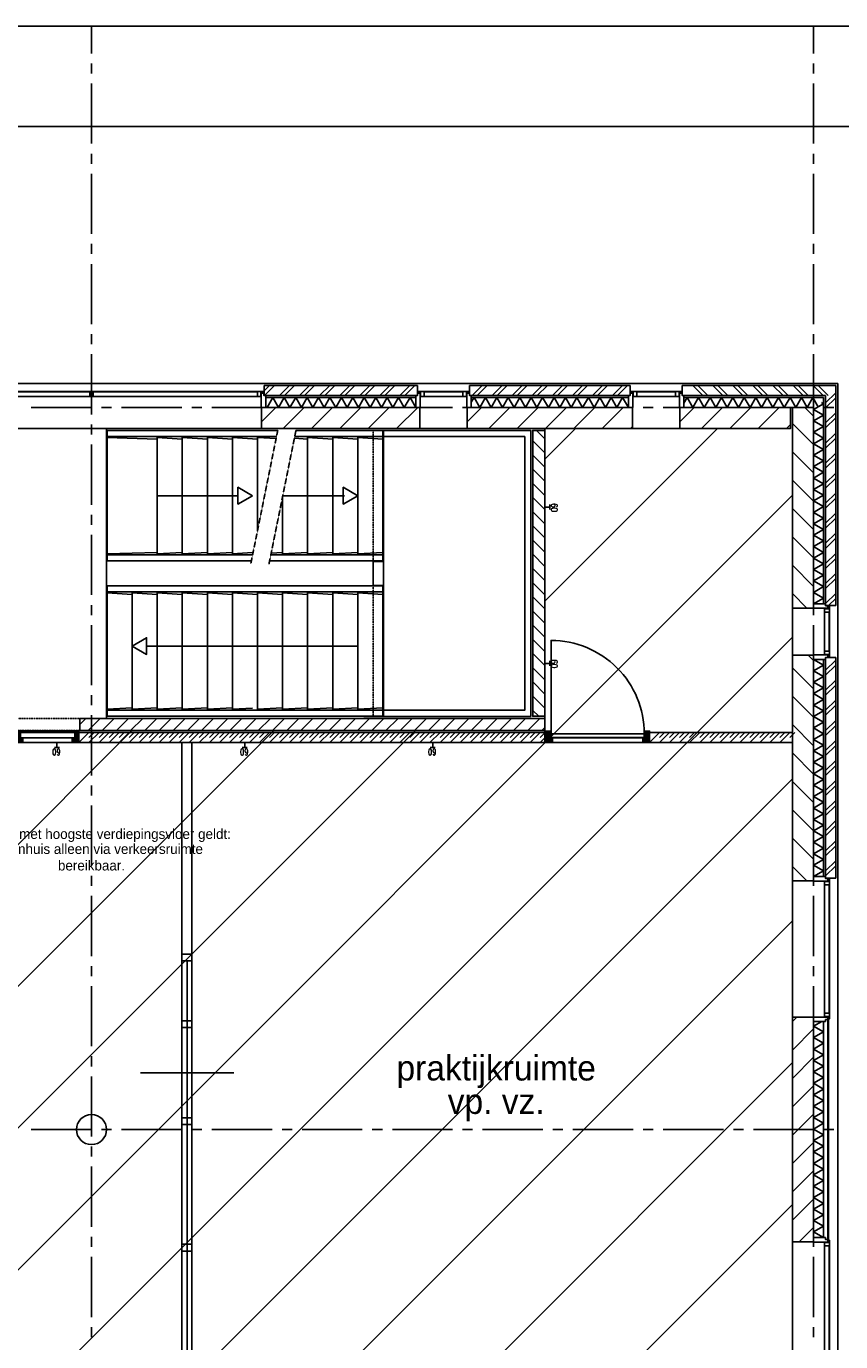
# Model space of a CAD drawing. Extents: x -66955 to 52345, y -20450 to 69550.
# Tile 131 of 132: x 27620 to 35740, y 55935 to 69050. Entities that reach past the tile are written whole.
import ezdxf
from ezdxf.enums import TextEntityAlignment as Align

# ---------------------------------------------------------------- set-up
doc = ezdxf.new("R2010")
doc.units = 0
doc.header["$MEASUREMENT"] = 0
doc.linetypes.add('DASHED', pattern=[0.75, 0.5, -0.25])
doc.linetypes.add('HIDDEN', pattern=[0.375, 0.25, -0.125])
for name, color, linetype in [('-01-', 7, 'CONTINUOUS'), ('-22-', 7, 'CONTINUOUS'), ('-32-', 7, 'CONTINUOUS'), ('-E2-', 7, 'CONTINUOUS'), ('STRAMIEN--E7-', 7, 'CONTINUOUS'), ('VERD1$--11-', 7, 'CONTINUOUS'), ('VERD1$--21-', 7, 'CONTINUOUS'), ('VERD1$--22-', 7, 'CONTINUOUS'), ('VERD1$--24-', 7, 'CONTINUOUS'), ('VERD1$--28-', 7, 'CONTINUOUS'), ('VERD1$--31-', 7, 'CONTINUOUS'), ('VERD1$--32-', 7, 'CONTINUOUS'), ('VERD1$--34-', 7, 'CONTINUOUS'), ('VERD1$--E5-', 7, 'CONTINUOUS')]:
    doc.layers.add(name, color=color, linetype=linetype)
doc.styles.add('ROMANS', font='ROMANS', dxfattribs={"height": 0.2})
doc.styles.add('txt', font='TXT', dxfattribs={"height": 0.2})

# ---------------------------------------------------------------- blocks, each defined once
blk = doc.blocks.new('*O0')
at = {"layer": '-E2-', "color": 7, "linetype": 'CONTINUOUS'}
for points in [[(42000, -89500), (42000, 0), (-76800, 0), (-76800, -89500)], [(-75800, -1000), (41000, -1000), (41000, -79500), (-75800, -79500), (-75800, -1000)], [(41000, -1000), (-75800, -1000), (-75800, -79500), (41000, -79500)]]:
    blk.add_lwpolyline(points, close=True, dxfattribs=at)
blk = doc.blocks.new('A0100S')
at = {"layer": '-E2-', "color": 7, "linetype": 'CONTINUOUS'}
blk.add_blockref('*O0', (-42000, 89500), dxfattribs=at)
blk = doc.blocks.new('*O133')
at = {"layer": 'VERD1$--31-', "color": 7, "linetype": 'CONTINUOUS'}
for points in [[(-92.5, -52.5), (-92.5, 25.5), (-87.5, 25.5), (-87.5, 3.5), (-42.5, 3.5), (-42.5, -30.5), (-87.5, -30.5), (-87.5, -52.5)], [(-83.5, 3.5), (-83.5, 8.5), (-53.5, 8.5), (-53.5, 3.5)], [(-53.5, 52.5), (-53.5, 33.5), (-75.5, 33.5), (-75.5, 8.5), (66.5, 8.5), (66.5, 52.5)]]:
    blk.add_lwpolyline(points, close=True, dxfattribs=at)
blk = doc.blocks.new('*O134')
at = {"layer": 'VERD1$--31-', "color": 7, "linetype": 'CONTINUOUS'}
for points in [[(-92.5, 52.5), (-92.5, -25.5), (-87.5, -25.5), (-87.5, -3.5), (-42.5, -3.5), (-42.5, 30.5), (-87.5, 30.5), (-87.5, 52.5)], [(-83.5, -3.5), (-83.5, -8.5), (-53.5, -8.5), (-53.5, -3.5)], [(-53.5, -52.5), (-53.5, -33.5), (-75.5, -33.5), (-75.5, -8.5), (66.5, -8.5), (66.5, -52.5)]]:
    blk.add_lwpolyline(points, close=True, dxfattribs=at)
blk = doc.blocks.new('*O132')
at = {"layer": 'VERD1$--31-', "color": 7, "linetype": 'CONTINUOUS'}
for points in [[(-87.5, 617), (-92.5, 617), (-92.5, -617), (-87.5, -617)], [(-87.5, -639), (-42.5, -639), (-42.5, 639), (-87.5, 639)]]:
    blk.add_lwpolyline(points, close=True, dxfattribs=at)
for name, p in [('*O133', (0, 669.5)), ('*O134', (0, -669.5))]:
    blk.add_blockref(name, p, dxfattribs=at)
blk = doc.blocks.new('MERKJF')
at = {"layer": 'VERD1$--31-', "color": 7, "linetype": 'CONTINUOUS'}
blk.add_blockref('*O132', (-276.5, -1800), dxfattribs=at)
blk = doc.blocks.new('*O135')
at = {"layer": 'VERD1$--31-', "color": 7, "linetype": 'CONTINUOUS'}
for points in [[(-1737, 53.5), (-1718, 53.5), (-1718, 75.5), (-1693, 75.5), (-1693, -66.5), (-1737, -66.5)], [(-1632, 92.5), (-1710, 92.5), (-1710, 87.5), (-1688, 87.5), (-1688, 42.5), (-1654, 42.5), (-1654, 87.5), (-1632, 87.5)], [(-1688, 83.5), (-1693, 83.5), (-1693, 53.5), (-1688, 53.5)], [(-1654, 42.5), (-1654, 87.5), (-17, 87.5), (-17, 42.5)], [(-39, 87.5), (-39, 92.5), (-1632, 92.5), (-1632, 87.5)], [(39, 92.5), (-39, 92.5), (-39, 87.5), (-17, 87.5), (-17, 42.5), (17, 42.5), (17, 87.5), (39, 87.5)], [(17, 87.5), (17, 42.5), (1654, 42.5), (1654, 87.5)], [(1632, 87.5), (1632, 92.5), (39, 92.5), (39, 87.5)], [(1632, 92.5), (1710, 92.5), (1710, 87.5), (1688, 87.5), (1688, 42.5), (1654, 42.5), (1654, 87.5), (1632, 87.5)], [(1688, 83.5), (1693, 83.5), (1693, 53.5), (1688, 53.5)], [(1737, 53.5), (1718, 53.5), (1718, 75.5), (1693, 75.5), (1693, -66.5), (1737, -66.5)]]:
    blk.add_lwpolyline(points, close=True, dxfattribs=at)
blk = doc.blocks.new('MERKU')
at = {"layer": 'VERD1$--31-', "color": 7, "linetype": 'CONTINUOUS'}
blk.add_blockref('*O135', (1693, 66.5), dxfattribs=at)
blk = doc.blocks.new('*O150')
at = {"layer": 'VERD1$--32-', "color": 7, "linetype": 'CONTINUOUS'}
for p, q in [((-41.5, 27.85), (-12.35, 57)), ((-41.5, 41.99), (-26.49, 57)), ((-41.5, 56.14), (-40.64, 57)), ((-41.5, 56.14), (8.5, 6.14)), ((-41.5, 41.99), (8.5, -8.01)), ((-41.5, 27.85), (-40.65, 27)), ((-41.5, -42.86), (8.5, 7.14)), ((-32.5, 22.71), (1.79, 57)), ((-32.5, 8.57), (2.5, 43.57)), ((-32.5, -5.57), (8.5, 35.43)), ((-32.5, -19.72), (8.5, 21.28)), ((-32.5, 18.85), (25.5, -39.15)), ((-32.5, 4.71), (25.5, -53.29)), ((-28.22, 57), (8.5, 20.28)), ((-14.08, 57), (8.5, 34.42)), ((0.06, 57), (2.5, 54.56)), ((-41.5, -57), (8.5, -7)), ((-41.5, -28.72), (-39.78, -27)), ((-41.5, -28.72), (-13.22, -57)), ((-41.5, -42.86), (-27.36, -57)), ((-32.5, -9.43), (15.07, -57)), ((-32.5, -23.57), (0.93, -57)), ((-27.36, -57), (19.64, -10)), ((-13.22, -57), (25.5, -18.28)), ((0.93, -57), (25.5, -32.43)), ((10.49, -10), (25.5, -25.01)), ((15.07, -57), (25.5, -46.57)), ((24.64, -10), (25.5, -10.86))]:
    blk.add_line(p, q, dxfattribs=at)
blk.add_lwpolyline([(-41.5, -57), (25.5, -57), (25.5, -10), (8.5, -10), (8.5, 41), (2.5, 41), (2.5, 57), (-41.5, 57), (-41.5, 27), (-32.5, 27), (-32.5, -27), (-41.5, -27)], close=True, dxfattribs=at)
blk.add_lwpolyline([(-41.5, -57), (25.5, -57), (25.5, -10), (8.5, -10), (8.5, 41), (2.5, 41), (2.5, 57), (-41.5, 57), (-41.5, 27), (-32.5, 27), (-32.5, -27), (-41.5, -27)], close=True, dxfattribs=at)
blk.add_point((-41.5, -57), dxfattribs=at)
at = {"layer": 'VERD1$--32-', "color": 7, "linetype": 'CONTINUOUS', "extrusion": (0, 0, -1), "style": 'txt'}
blk.add_text('67x114', height=10, rotation=270, dxfattribs=at).set_placement((8.5, 19))
blk = doc.blocks.new('*O151')
at = {"layer": 'VERD1$--32-', "color": 7, "linetype": 'CONTINUOUS'}
for p, q in [((32.5, 18.85), (-25.5, -39.15)), ((32.5, 4.71), (-25.5, -53.29)), ((28.22, 57), (-8.5, 20.28)), ((14.08, 57), (-8.5, 34.42)), ((41.5, 56.14), (-8.5, 6.14)), ((41.5, 41.99), (-8.5, -8.01)), ((32.5, -5.57), (-8.5, 35.43)), ((32.5, -19.72), (-8.5, 21.28)), ((41.5, -42.86), (-8.5, 7.14)), ((-0.06, 57), (-2.5, 54.56)), ((32.5, 8.57), (-2.5, 43.57)), ((32.5, 22.71), (-1.79, 57)), ((41.5, 27.85), (12.35, 57)), ((41.5, 41.99), (26.49, 57)), ((41.5, 56.14), (40.64, 57)), ((41.5, 27.85), (40.65, 27)), ((-10.49, -10), (-25.5, -25.01)), ((-24.64, -10), (-25.5, -10.86)), ((13.22, -57), (-25.5, -18.28)), ((-0.93, -57), (-25.5, -32.43)), ((-15.07, -57), (-25.5, -46.57)), ((27.36, -57), (-19.64, -10)), ((32.5, -9.43), (-15.07, -57)), ((41.5, -57), (-8.5, -7)), ((32.5, -23.57), (-0.93, -57)), ((41.5, -28.72), (13.22, -57)), ((41.5, -42.86), (27.36, -57)), ((41.5, -28.72), (39.78, -27))]:
    blk.add_line(p, q, dxfattribs=at)
blk.add_lwpolyline([(41.5, -57), (-25.5, -57), (-25.5, -10), (-8.5, -10), (-8.5, 41), (-2.5, 41), (-2.5, 57), (41.5, 57), (41.5, 27), (32.5, 27), (32.5, -27), (41.5, -27)], close=True, dxfattribs=at)
blk.add_lwpolyline([(41.5, -57), (-25.5, -57), (-25.5, -10), (-8.5, -10), (-8.5, 41), (-2.5, 41), (-2.5, 57), (41.5, 57), (41.5, 27), (32.5, 27), (32.5, -27), (41.5, -27)], close=True, dxfattribs=at)
blk.add_point((41.5, -57), dxfattribs=at)
at = {"layer": 'VERD1$--32-', "color": 7, "linetype": 'CONTINUOUS', "extrusion": (0, 0, -1), "style": 'txt'}
blk.add_text('67x114', height=10, rotation=270, dxfattribs=at).set_placement((-18.5, 19))
blk = doc.blocks.new('*O149')
at = {"layer": 'VERD1$--32-', "color": 7, "linetype": 'CONTINUOUS'}
blk.add_lwpolyline([(465, -422, 0.414214), (-465, 508), (-465, -422), (465, -422)], format="xyb", dxfattribs=at)
for points in [[(-465, -460), (465, -460), (465, -422), (-465, -422)], [(450, -508), (-450, -508), (-450, -462), (450, -462)]]:
    blk.add_lwpolyline(points, close=True, dxfattribs=at)
for name, p in [('*O150', (-476, -452)), ('*O151', (476, -452))]:
    blk.add_blockref(name, p, dxfattribs=at)
blk = doc.blocks.new('BI$AFS')
at = {"layer": 'VERD1$--32-', "color": 7, "linetype": 'CONTINUOUS'}
blk.add_blockref('*O149', (517, 508.5), dxfattribs=at)
blk = doc.blocks.new('*O153')
at = {"layer": 'VERD1$--32-', "color": 7, "linetype": 'CONTINUOUS'}
for p, q in [((16.5, 18.85), (-41.5, -39.15)), ((16.5, 4.71), (-41.5, -53.29)), ((12.22, 57), (-16.5, 28.28)), ((25.5, 56.14), (-16.5, 14.14)), ((25.5, 41.99), (-16.5, -0.01)), ((16.5, -5.57), (-16.5, 27.43)), ((16.5, -19.72), (-16.5, 13.28)), ((16.5, 8.57), (-15.93, 41)), ((-1.92, 57), (-10.5, 48.42)), ((16.5, 22.71), (-10.5, 49.71)), ((25.5, 27.85), (-3.65, 57)), ((25.5, 41.99), (10.49, 57)), ((25.5, 56.14), (24.64, 57)), ((25.5, 27.85), (24.65, 27)), ((-26.49, -10), (-41.5, -25.01)), ((-40.64, -10), (-41.5, -10.86)), ((-2.78, -57), (-41.5, -18.28)), ((-16.93, -57), (-41.5, -32.43)), ((-31.07, -57), (-41.5, -46.57)), ((11.36, -57), (-35.64, -10)), ((16.5, -9.43), (-31.07, -57)), ((25.5, -57), (-21.5, -10)), ((16.5, -23.57), (-16.93, -57)), ((25.5, -42.86), (-16.5, -0.86)), ((25.5, -28.72), (-2.78, -57)), ((25.5, -42.86), (11.36, -57)), ((25.5, -28.72), (23.78, -27))]:
    blk.add_line(p, q, dxfattribs=at)
blk.add_lwpolyline([(25.5, -57), (-41.5, -57), (-41.5, -10), (-16.5, -10), (-16.5, 41), (-10.5, 41), (-10.5, 57), (25.5, 57), (25.5, 27), (16.5, 27), (16.5, -27), (25.5, -27)], close=True, dxfattribs=at)
blk.add_lwpolyline([(25.5, -57), (-41.5, -57), (-41.5, -10), (-16.5, -10), (-16.5, 41), (-10.5, 41), (-10.5, 57), (25.5, 57), (25.5, 27), (16.5, 27), (16.5, -27), (25.5, -27)], close=True, dxfattribs=at)
blk.add_point((25.5, -57), dxfattribs=at)
at = {"layer": 'VERD1$--32-', "color": 7, "linetype": 'CONTINUOUS', "style": 'txt'}
blk.add_text('67x114', height=10, rotation=270, dxfattribs=at).set_placement((-7.5, 19))
blk = doc.blocks.new('*O152')
at = {"layer": 'VERD1$--32-', "color": 7, "linetype": 'CONTINUOUS'}
for p, q in [((-800, -423.65), (-770.85, -394.5)), ((-800, -409.51), (-784.99, -394.5)), ((-800, -395.36), (-799.14, -394.5)), ((-800, -395.36), (-758, -437.36)), ((-800, -409.51), (-758, -451.51)), ((-800, -423.65), (-799.15, -424.5)), ((-800, -494.36), (-758, -452.36)), ((-800, -508.5), (-753, -461.5)), ((-800, -480.22), (-798.28, -478.5)), ((-800, -480.22), (-771.72, -508.5)), ((-800, -494.36), (-785.86, -508.5)), ((-791, -428.79), (-764, -401.79)), ((-791, -442.93), (-758.57, -410.5)), ((-791, -457.07), (-758, -424.07)), ((-791, -432.65), (-733, -490.65)), ((-791, -471.22), (-758, -438.22)), ((-791, -446.79), (-733, -504.79)), ((-791, -460.93), (-743.43, -508.5)), ((-791, -475.07), (-757.57, -508.5)), ((-786.72, -394.5), (-758, -423.22)), ((-785.86, -508.5), (-738.86, -461.5)), ((-772.58, -394.5), (-764, -403.08)), ((-771.72, -508.5), (-733, -469.78)), ((-757.57, -508.5), (-733, -483.93)), ((-748.01, -461.5), (-733, -476.51)), ((-743.43, -508.5), (-733, -498.07)), ((-733.86, -461.5), (-733, -462.36)), ((151, -494.36), (216, -429.36)), ((151, -508.5), (216, -443.5)), ((151, -480.22), (169.72, -461.5)), ((151, -466.07), (155.57, -461.5)), ((151, -466.07), (193.43, -508.5)), ((151, -480.22), (179.28, -508.5)), ((151, -494.36), (165.14, -508.5)), ((160.57, -461.5), (207.57, -508.5)), ((165.14, -508.5), (216, -457.64)), ((174.71, -461.5), (221.71, -508.5)), ((176, -426.93), (208.43, -394.5)), ((176, -441.07), (210, -407.07)), ((176, -412.79), (178.29, -410.5)), ((176, -455.22), (216, -415.22)), ((176, -420.36), (216, -460.36)), ((176, -434.51), (241, -499.51)), ((176, -448.65), (235.85, -508.5)), ((179.28, -508.5), (226.28, -461.5)), ((180.28, -410.5), (216, -446.22)), ((182, -406.79), (194.29, -394.5)), ((182, -398.08), (216, -432.08)), ((192.56, -394.5), (216, -417.94)), ((193.43, -508.5), (240.43, -461.5)), ((206.71, -394.5), (210, -397.79)), ((207.57, -508.5), (241, -475.07)), ((217.14, -461.5), (241, -485.36)), ((221.71, -508.5), (241, -489.21)), ((231.28, -461.5), (241, -471.22)), ((235.85, -508.5), (241, -503.35))]:
    blk.add_line(p, q, dxfattribs=at)
blk.add_lwpolyline([(173.99, -421.49, 0.41421356), (-756, 508.5), (-756, -421.5), (174, -421.5)], format="xyb", dxfattribs=at)
for points in [[(-800, -508.5), (-733, -508.5), (-733, -461.5), (-758, -461.5), (-758, -410.5), (-764, -410.5), (-764, -394.5), (-800, -394.5), (-800, -424.5), (-791, -424.5), (-791, -478.5), (-800, -478.5)], [(-800, -508.5), (-733, -508.5), (-733, -461.5), (-758, -461.5), (-758, -410.5), (-764, -410.5), (-764, -394.5), (-800, -394.5), (-800, -424.5), (-791, -424.5), (-791, -478.5), (-800, -478.5)], [(-756, -459.5), (174, -459.5), (174, -421.5), (-756, -421.5)], [(151, -508.5), (241, -508.5), (241, -461.5), (216, -461.5), (216, -410.5), (210, -410.5), (210, -394.5), (182, -394.5), (182, -410.5), (176, -410.5), (176, -461.5), (151, -461.5)], [(151, -508.5), (241, -508.5), (241, -461.5), (216, -461.5), (216, -410.5), (210, -410.5), (210, -394.5), (182, -394.5), (182, -410.5), (176, -410.5), (176, -461.5), (151, -461.5)], [(210, -410.5), (764, -410.5), (764, -394.5), (210, -394.5)], [(758, -461.5), (216, -461.5), (216, -410.5), (758, -410.5)], [(241, -508.5), (733, -508.5), (733, -461.5), (241, -461.5)]]:
    blk.add_lwpolyline(points, close=True, dxfattribs=at)
for p in [(-800, -508.5), (151, -508.5)]:
    blk.add_point(p, dxfattribs=at)
blk.add_blockref('*O153', (774.5, -451.5), dxfattribs=at)
at = {"layer": 'VERD1$--32-', "color": 7, "linetype": 'CONTINUOUS', "style": 'txt'}
blk.add_text('67x114', height=10, rotation=270, dxfattribs=at).set_placement((-777, -432.5))
blk.add_text('67x114', height=10, dxfattribs=at).set_placement((172, -489.5))
blk = doc.blocks.new('BI$BF')
at = {"layer": 'VERD1$--32-', "color": 7, "linetype": 'CONTINUOUS'}
blk.add_blockref('*O152', (800, 508.5), dxfattribs=at)
blk = doc.blocks.new('*O162')
at = {"layer": 'VERD1$--31-', "color": 7, "linetype": 'CONTINUOUS'}
for points in [[(-278, -53.5), (-259, -53.5), (-259, -75.5), (-234, -75.5), (-234, 66.5), (-278, 66.5)], [(276, -53.5), (257, -53.5), (257, -75.5), (232, -75.5), (232, 66.5), (276, 66.5)], [(-173, -92.5), (-251, -92.5), (-251, -87.5), (-229, -87.5), (-229, -42.5), (-195, -42.5), (-195, -87.5), (-173, -87.5)], [(-229, -83.5), (-234, -83.5), (-234, -53.5), (-229, -53.5)], [(-195, -42.5), (-195, -87.5), (193, -87.5), (193, -42.5)], [(171, -87.5), (171, -92.5), (-173, -92.5), (-173, -87.5)], [(171, -92.5), (249, -92.5), (249, -87.5), (227, -87.5), (227, -42.5), (193, -42.5), (193, -87.5), (171, -87.5)], [(227, -83.5), (232, -83.5), (232, -53.5), (227, -53.5)]]:
    blk.add_lwpolyline(points, close=True, dxfattribs=at)
blk = doc.blocks.new('MERKGF')
at = {"layer": 'VERD1$--31-', "color": 7, "linetype": 'CONTINUOUS'}
blk.add_blockref('*O162', (278, 53.5), dxfattribs=at)

msp = doc.modelspace()

# ---------------------------------------------------------------- linework, layer by layer
at = {"layer": '-22-', "color": 7, "linetype": 'CONTINUOUS'}
msp.add_line((29223, 59733), (29223, 54567), dxfattribs=at)
for points in [[(29170, 61910), (29270, 61910), (29270, 59800), (29170, 59800)], [(29170, 54500), (29270, 54500), (29270, 59800), (29170, 59800)]]:
    msp.add_lwpolyline(points, close=True, dxfattribs=at)
at = {"layer": '-32-', "color": 7, "linetype": 'CONTINUOUS'}
msp.add_line((29688, 58617), (28758, 58617), dxfattribs=at)
for points in [[(29270, 59800), (29170, 59800), (29170, 59733), (29270, 59733)], [(29270, 59134), (29170, 59134), (29170, 59067), (29270, 59067)], [(29270, 58167), (29170, 58167), (29170, 58100), (29270, 58100)], [(29270, 56906), (29170, 56906), (29170, 56839), (29270, 56839)]]:
    msp.add_lwpolyline(points, close=True, dxfattribs=at)
at = {"layer": 'STRAMIEN--E7-', "color": 1, "linetype": 'CONTINUOUS'}
for p, q in [((28270, 68780), (28270, 69050)), ((35470, 68780), (35470, 69050)), ((28270, 68580), (28270, 68680)), ((35470, 68580), (35470, 68680)), ((28270, 68180), (28270, 68480)), ((35470, 68180), (35470, 68480)), ((28270, 67880), (28270, 68180)), ((35470, 67880), (35470, 68180)), ((28270, 67680), (28270, 67780)), ((35470, 67680), (35470, 67780)), ((28270, 67280), (28270, 67580)), ((35470, 67280), (35470, 67580)), ((28270, 66980), (28270, 67280)), ((35470, 66980), (35470, 67280)), ((28270, 66780), (28270, 66880)), ((35470, 66780), (35470, 66880)), ((28270, 66380), (28270, 66680)), ((35470, 66380), (35470, 66680)), ((28270, 66080), (28270, 66380)), ((35470, 66080), (35470, 66380)), ((28270, 65880), (28270, 65980)), ((35470, 65880), (35470, 65980)), ((28270, 65480), (28270, 65780)), ((35470, 65480), (35470, 65780)), ((28270, 65180), (28270, 65480)), ((35470, 65180), (35470, 65480)), ((27970, 65250), (27670, 65250)), ((28270, 65250), (27970, 65250)), ((28470, 65250), (28370, 65250)), ((28870, 65250), (28570, 65250)), ((29170, 65250), (28870, 65250)), ((29370, 65250), (29270, 65250)), ((29770, 65250), (29470, 65250)), ((30070, 65250), (29770, 65250)), ((30270, 65250), (30170, 65250)), ((30670, 65250), (30370, 65250)), ((30970, 65250), (30670, 65250)), ((31170, 65250), (31070, 65250)), ((31570, 65250), (31270, 65250)), ((31870, 65250), (31570, 65250)), ((32070, 65250), (31970, 65250)), ((32470, 65250), (32170, 65250)), ((32770, 65250), (32470, 65250)), ((32970, 65250), (32870, 65250)), ((33370, 65250), (33070, 65250)), ((33670, 65250), (33370, 65250)), ((33870, 65250), (33770, 65250)), ((34270, 65250), (33970, 65250)), ((34570, 65250), (34270, 65250)), ((34770, 65250), (34670, 65250)), ((35170, 65250), (34870, 65250)), ((35470, 65250), (35170, 65250)), ((35670, 65250), (35570, 65250)), ((28270, 64980), (28270, 65080)), ((35470, 64980), (35470, 65080)), ((28270, 64580), (28270, 64880)), ((35470, 64580), (35470, 64880)), ((28270, 64280), (28270, 64580)), ((35470, 64280), (35470, 64580)), ((28270, 64080), (28270, 64180)), ((35470, 64080), (35470, 64180)), ((28270, 63680), (28270, 63980)), ((35470, 63680), (35470, 63980)), ((28270, 63380), (28270, 63680)), ((35470, 63380), (35470, 63680)), ((28270, 63180), (28270, 63280)), ((35470, 63180), (35470, 63280)), ((28270, 62780), (28270, 63080)), ((35470, 62780), (35470, 63080)), ((28270, 62480), (28270, 62780)), ((35470, 62480), (35470, 62780)), ((28270, 62280), (28270, 62380)), ((35470, 62280), (35470, 62380)), ((28270, 61880), (28270, 62180)), ((35470, 61880), (35470, 62180)), ((28270, 61580), (28270, 61880)), ((35470, 61580), (35470, 61880)), ((28270, 61380), (28270, 61480)), ((35470, 61380), (35470, 61480)), ((28270, 60980), (28270, 61280)), ((35470, 60980), (35470, 61280)), ((28270, 60680), (28270, 60980)), ((35470, 60680), (35470, 60980)), ((28270, 60480), (28270, 60580)), ((35470, 60480), (35470, 60580)), ((28270, 60080), (28270, 60380)), ((35470, 60080), (35470, 60380)), ((28270, 59780), (28270, 60080)), ((35470, 59780), (35470, 60080)), ((28270, 59580), (28270, 59680)), ((35470, 59580), (35470, 59680)), ((28270, 59180), (28270, 59480)), ((35470, 59180), (35470, 59480)), ((28270, 58880), (28270, 59180)), ((35470, 58880), (35470, 59180)), ((28270, 58680), (28270, 58780)), ((35470, 58680), (35470, 58780)), ((28270, 58280), (28270, 58580)), ((35470, 58280), (35470, 58580)), ((28270, 57980), (28270, 58280)), ((35470, 57980), (35470, 58280)), ((27970, 58050), (27670, 58050)), ((28270, 58050), (27970, 58050)), ((28470, 58050), (28370, 58050)), ((28870, 58050), (28570, 58050)), ((29170, 58050), (28870, 58050)), ((29370, 58050), (29270, 58050)), ((29770, 58050), (29470, 58050)), ((30070, 58050), (29770, 58050)), ((30270, 58050), (30170, 58050)), ((30670, 58050), (30370, 58050)), ((30970, 58050), (30670, 58050)), ((31170, 58050), (31070, 58050)), ((31570, 58050), (31270, 58050)), ((31870, 58050), (31570, 58050)), ((32070, 58050), (31970, 58050)), ((32470, 58050), (32170, 58050)), ((32770, 58050), (32470, 58050)), ((32970, 58050), (32870, 58050)), ((33370, 58050), (33070, 58050)), ((33670, 58050), (33370, 58050)), ((33870, 58050), (33770, 58050)), ((34270, 58050), (33970, 58050)), ((34570, 58050), (34270, 58050)), ((34770, 58050), (34670, 58050)), ((35170, 58050), (34870, 58050)), ((35470, 58050), (35170, 58050)), ((35670, 58050), (35570, 58050)), ((28270, 57780), (28270, 57880)), ((35470, 57780), (35470, 57880)), ((28270, 57380), (28270, 57680)), ((35470, 57380), (35470, 57680)), ((28270, 57080), (28270, 57380)), ((35470, 57080), (35470, 57380)), ((28270, 56880), (28270, 56980)), ((35470, 56880), (35470, 56980)), ((28270, 56480), (28270, 56780)), ((35470, 56480), (35470, 56780)), ((28270, 56180), (28270, 56480)), ((35470, 56180), (35470, 56480)), ((28270, 55980), (28270, 56080)), ((35470, 55980), (35470, 56080))]:
    msp.add_line(p, q, dxfattribs=at)
at = {"layer": 'VERD1$--11-', "color": 1, "linetype": 'CONTINUOUS'}
for p, q in [((32790, 64733.2), (33096.8, 65040)), ((32790, 63318.99), (34511.01, 65040)), ((21280, 50394.78), (35260, 64374.78)), ((21280, 48980.56), (35260, 62960.56)), ((21280, 54637.42), (28672.58, 62030)), ((21280, 53223.2), (30086.8, 62030)), ((21280, 51808.99), (31501.01, 62030)), ((21280, 47566.35), (35260, 61546.35)), ((21280, 46152.14), (35260, 60132.14)), ((21280, 44737.92), (35260, 58717.92)), ((21280, 43323.71), (35260, 57303.71))]:
    msp.add_line(p, q, dxfattribs=at)
at = {"layer": 'VERD1$--21-', "color": 7, "linetype": 'CONTINUOUS'}
for p, q in [((30045, 65470), (29990, 65415)), ((31520, 65470), (29990, 65470)), ((29990, 65470), (29990, 65370)), ((30095, 65470), (29995, 65370)), ((30245, 65470), (30145, 65370)), ((30295, 65470), (30195, 65370)), ((30445, 65470), (30345, 65370)), ((30495, 65470), (30395, 65370)), ((30645, 65470), (30545, 65370)), ((30695, 65470), (30595, 65370)), ((30845, 65470), (30745, 65370)), ((30895, 65470), (30795, 65370)), ((31045, 65470), (30945, 65370)), ((31095, 65470), (30995, 65370)), ((31245, 65470), (31145, 65370)), ((31295, 65470), (31195, 65370)), ((31445, 65470), (31345, 65370)), ((31495, 65470), (31395, 65370)), ((31520, 65470), (31520, 65370)), ((33640, 65470), (32040, 65470)), ((32040, 65470), (32040, 65370)), ((32165, 65470), (32065, 65370)), ((32215, 65470), (32115, 65370)), ((32365, 65470), (32265, 65370)), ((32415, 65470), (32315, 65370)), ((32565, 65470), (32465, 65370)), ((32615, 65470), (32515, 65370)), ((32765, 65470), (32665, 65370)), ((32815, 65470), (32715, 65370)), ((32965, 65470), (32865, 65370)), ((33015, 65470), (32915, 65370)), ((33165, 65470), (33065, 65370)), ((33215, 65470), (33115, 65370)), ((33365, 65470), (33265, 65370)), ((33415, 65470), (33315, 65370)), ((33565, 65470), (33465, 65370)), ((33615, 65470), (33515, 65370)), ((33640, 65470), (33640, 65370)), ((35690, 65470), (34160, 65470)), ((34160, 65370), (34160, 65470)), ((34365, 65370), (34265, 65470)), ((34415, 65370), (34315, 65470)), ((34565, 65370), (34465, 65470)), ((34615, 65370), (34515, 65470)), ((34765, 65370), (34665, 65470)), ((34815, 65370), (34715, 65470)), ((34965, 65370), (34865, 65470)), ((35015, 65370), (34915, 65470)), ((35165, 65370), (35065, 65470)), ((35215, 65370), (35115, 65470)), ((35365, 65370), (35265, 65470)), ((35415, 65370), (35315, 65470)), ((35565, 65370), (35465, 65470)), ((35615, 65370), (35515, 65470)), ((35690, 65470), (35590, 65470)), ((35690, 65370), (35690, 65470)), ((35690, 65470), (35690, 63275)), ((31520, 65370), (29990, 65370)), ((33640, 65370), (32040, 65370)), ((35590, 65370), (34160, 65370)), ((35690, 65395), (35590, 65295)), ((35590, 65370), (35590, 63275)), ((35690, 65345), (35590, 65245)), ((30108.16, 65250), (29965, 65106.84)), ((30391, 65250), (30181, 65040)), ((30673.84, 65250), (30463.84, 65040)), ((30956.69, 65250), (30746.69, 65040)), ((31239.53, 65250), (31029.53, 65040)), ((31522.37, 65250), (31312.37, 65040)), ((32158.16, 65250), (32015, 65106.84)), ((32441, 65250), (32231, 65040)), ((32723.84, 65250), (32513.84, 65040)), ((33006.69, 65250), (32796.69, 65040)), ((33289.53, 65250), (33079.53, 65040)), ((33572.37, 65250), (33362.37, 65040)), ((34278.16, 65250), (34135, 65106.84)), ((34561, 65250), (34351, 65040)), ((34843.84, 65250), (34633.84, 65040)), ((35126.69, 65250), (34916.69, 65040)), ((35383.06, 65250), (35470, 65163.06)), ((35690, 65195), (35590, 65095)), ((33665, 65059.79), (33645.21, 65040)), ((35240, 65080.47), (35199.53, 65040)), ((35260, 65090.21), (35470, 64880.21)), ((35690, 65145), (35590, 65045)), ((32790, 64938.23), (32708.23, 65020)), ((35690, 64995), (35590, 64895)), ((35690, 64945), (35590, 64845)), ((32790, 64796.81), (32670, 64916.81)), ((35260, 64807.37), (35470, 64597.37)), ((35690, 64795), (35590, 64695)), ((32790, 64655.38), (32670, 64775.38)), ((35690, 64745), (35590, 64645)), ((32790, 64513.96), (32670, 64633.96)), ((35690, 64595), (35590, 64495)), ((35690, 64545), (35590, 64445)), ((32790, 64372.54), (32670, 64492.54)), ((35260, 64524.53), (35470, 64314.53)), ((32790, 64231.12), (32670, 64351.12)), ((35690, 64395), (35590, 64295)), ((35690, 64345), (35590, 64245)), ((32790, 64089.7), (32670, 64209.7)), ((35260, 64241.69), (35470, 64031.69)), ((35690, 64195), (35590, 64095)), ((35690, 64145), (35590, 64045)), ((32790, 63948.28), (32670, 64068.28)), ((32790, 63806.86), (32670, 63926.86)), ((35260, 63958.84), (35470, 63748.84)), ((35690, 63995), (35590, 63895)), ((35690, 63945), (35590, 63845)), ((32790, 63665.43), (32670, 63785.43)), ((35690, 63795), (35590, 63695)), ((35690, 63745), (35590, 63645)), ((32790, 63524.01), (32670, 63644.01)), ((35260, 63676), (35470, 63466)), ((32790, 63382.59), (32670, 63502.59)), ((35690, 63595), (35590, 63495)), ((35690, 63545), (35590, 63445)), ((32790, 63241.17), (32670, 63361.17)), ((35260, 63393.16), (35403.16, 63250)), ((35690, 63395), (35590, 63295)), ((32790, 63099.75), (32670, 63219.75)), ((35690, 63275), (35590, 63275)), ((35690, 63345), (35620, 63275)), ((32790, 62958.33), (32670, 63078.33)), ((32790, 62816.91), (32670, 62936.91)), ((32790, 62675.49), (32670, 62795.49)), ((35415.9, 62780), (35470, 62725.9)), ((35590, 62755), (35590, 60555)), ((35690, 62755), (35590, 62755)), ((35690, 62730), (35590, 62630)), ((35690, 62755), (35690, 60555)), ((32790, 62534.06), (32670, 62654.06)), ((35260, 62653.06), (35470, 62443.06)), ((35690, 62680), (35590, 62580)), ((32790, 62392.64), (32670, 62512.64)), ((35690, 62530), (35590, 62430)), ((35690, 62480), (35590, 62380)), ((32790, 62251.22), (32670, 62371.22)), ((35260, 62370.21), (35470, 62160.21)), ((35690, 62330), (35590, 62230)), ((32729.8, 62170), (32670, 62229.8)), ((35690, 62280), (35590, 62180)), ((28155, 62090.2), (28214.8, 62150)), ((28236.22, 62030), (28356.22, 62150)), ((28377.64, 62030), (28497.64, 62150)), ((28519.06, 62030), (28639.06, 62150)), ((28660.49, 62030), (28780.49, 62150)), ((28801.91, 62030), (28921.91, 62150)), ((28943.33, 62030), (29063.33, 62150)), ((29084.75, 62030), (29204.75, 62150)), ((29226.17, 62030), (29346.17, 62150)), ((29367.59, 62030), (29487.59, 62150)), ((29509.01, 62030), (29629.01, 62150)), ((29650.43, 62030), (29770.43, 62150)), ((29791.86, 62030), (29911.86, 62150)), ((29933.28, 62030), (30053.28, 62150)), ((30074.7, 62030), (30194.7, 62150)), ((30216.12, 62030), (30336.12, 62150)), ((30357.54, 62030), (30477.54, 62150)), ((30498.96, 62030), (30618.96, 62150)), ((30640.38, 62030), (30760.38, 62150)), ((30781.81, 62030), (30901.81, 62150)), ((30923.23, 62030), (31043.23, 62150)), ((31064.65, 62030), (31184.65, 62150)), ((31206.07, 62030), (31326.07, 62150)), ((31347.49, 62030), (31467.49, 62150)), ((31488.91, 62030), (31608.91, 62150)), ((31630.33, 62030), (31750.33, 62150)), ((31771.76, 62030), (31891.76, 62150)), ((31913.18, 62030), (32033.18, 62150)), ((32054.6, 62030), (32174.6, 62150)), ((32196.02, 62030), (32316.02, 62150)), ((32337.44, 62030), (32457.44, 62150)), ((32478.86, 62030), (32598.86, 62150)), ((32620.28, 62030), (32740.28, 62150)), ((32761.7, 62030), (32790, 62058.3)), ((35260, 62087.37), (35470, 61877.37)), ((35690, 62130), (35590, 62030)), ((35690, 62080), (35590, 61980)), ((35690, 61930), (35590, 61830)), ((35260, 61804.53), (35470, 61594.53)), ((35690, 61880), (35590, 61780)), ((35690, 61730), (35590, 61630)), ((35690, 61680), (35590, 61580)), ((35260, 61521.69), (35470, 61311.69)), ((35690, 61530), (35590, 61430)), ((35690, 61480), (35590, 61380)), ((35690, 61330), (35590, 61230)), ((35690, 61280), (35590, 61180)), ((35260, 61238.84), (35470, 61028.84)), ((35690, 61130), (35590, 61030)), ((35690, 61080), (35590, 60980)), ((35260, 60956), (35470, 60746)), ((35690, 60930), (35590, 60830)), ((35690, 60880), (35590, 60780)), ((35690, 60730), (35590, 60630)), ((35260, 60673.16), (35403.16, 60530)), ((35690, 60680), (35590, 60580)), ((35690, 60555), (35590, 60555)), ((35304.1, 59170), (35260, 59125.9)), ((35470, 59053.06), (35260, 58843.06)), ((35470, 58770.21), (35260, 58560.21)), ((35470, 58487.37), (35260, 58277.37)), ((35470, 58204.53), (35260, 57994.53)), ((35470, 57921.69), (35260, 57711.69)), ((35470, 57638.84), (35260, 57428.84)), ((35470, 57356), (35260, 57146)), ((35470, 57073.16), (35326.84, 56930))]:
    msp.add_line(p, q, dxfattribs=at)
for points in [[(29965, 65250), (31545, 65250), (31545, 65040), (29965, 65040)], [(32015, 65250), (33665, 65250), (33665, 65040), (32015, 65040)], [(34135, 65250), (35240, 65250), (35240, 65040), (34135, 65040)], [(35260, 63250), (35260, 65250), (35470, 65250), (35470, 63250)], [(32790, 62170), (32670, 62170), (32670, 65020), (32790, 65020)], [(35260, 60530), (35260, 62780), (35470, 62780), (35470, 60530)], [(28155, 62030), (28155, 62150), (32790, 62150), (32790, 62030)], [(35470, 56930), (35470, 59170), (35260, 59170), (35260, 56930)]]:
    msp.add_lwpolyline(points, close=True, dxfattribs=at)
at = {"layer": 'VERD1$--22-', "color": 7, "linetype": 'CONTINUOUS'}
for p, q in [((31503, 65350), (30007, 65350)), ((30007, 65250), (30007, 65350)), ((31503, 65250), (31503, 65350)), ((33623, 65350), (32057, 65350)), ((32057, 65250), (32057, 65350)), ((33623, 65250), (33623, 65350)), ((35570, 65350), (34177, 65350)), ((34177, 65250), (34177, 65350)), ((35570, 63292), (35570, 65350)), ((31503, 65250), (30007, 65250)), ((33623, 65250), (32057, 65250)), ((35470, 65250), (34177, 65250)), ((35470, 63292), (35470, 65250)), ((29965, 65040), (26507.25, 65040)), ((31545, 65040), (32015, 65040)), ((33665, 65040), (34135, 65040)), ((35260, 62780), (35260, 63250)), ((35470, 63292), (35570, 63292)), ((35470, 60572), (35470, 62738)), ((35470, 62738), (35570, 62738)), ((35570, 60572), (35570, 62738)), ((28245, 62010), (28145, 61910)), ((28145, 62010), (32800, 62010)), ((28145, 61910), (28145, 62010)), ((28145, 61910), (32800, 61910)), ((28295, 62010), (28245, 61960)), ((28345, 62010), (28245, 61910)), ((28395, 62010), (28345, 61960)), ((28445, 62010), (28345, 61910)), ((28495, 62010), (28445, 61960)), ((28545, 62010), (28445, 61910)), ((28595, 62010), (28545, 61960)), ((28645, 62010), (28545, 61910)), ((28695, 62010), (28645, 61960)), ((28745, 62010), (28645, 61910)), ((28795, 62010), (28745, 61960)), ((28845, 62010), (28745, 61910)), ((28895, 62010), (28845, 61960)), ((28945, 62010), (28845, 61910)), ((28995, 62010), (28945, 61960)), ((29045, 62010), (28945, 61910)), ((29095, 62010), (29045, 61960)), ((29145, 62010), (29045, 61910)), ((29195, 62010), (29145, 61960)), ((29245, 62010), (29145, 61910)), ((29295, 62010), (29245, 61960)), ((29345, 62010), (29245, 61910)), ((29395, 62010), (29345, 61960)), ((29445, 62010), (29345, 61910)), ((29495, 62010), (29445, 61960)), ((29545, 62010), (29445, 61910)), ((29595, 62010), (29545, 61960)), ((29645, 62010), (29545, 61910)), ((29695, 62010), (29645, 61960)), ((29745, 62010), (29645, 61910)), ((29795, 62010), (29745, 61960)), ((29845, 62010), (29745, 61910)), ((29895, 62010), (29845, 61960)), ((29945, 62010), (29845, 61910)), ((29995, 62010), (29945, 61960)), ((30045, 62010), (29945, 61910)), ((30095, 62010), (30045, 61960)), ((30145, 62010), (30045, 61910)), ((30195, 62010), (30145, 61960)), ((30245, 62010), (30145, 61910)), ((30295, 62010), (30245, 61960)), ((30345, 62010), (30245, 61910)), ((30395, 62010), (30345, 61960)), ((30445, 62010), (30345, 61910)), ((30495, 62010), (30445, 61960)), ((30545, 62010), (30445, 61910)), ((30595, 62010), (30545, 61960)), ((30645, 62010), (30545, 61910)), ((30695, 62010), (30645, 61960)), ((30745, 62010), (30645, 61910)), ((30795, 62010), (30745, 61960)), ((30845, 62010), (30745, 61910)), ((30895, 62010), (30845, 61960)), ((30945, 62010), (30845, 61910)), ((30995, 62010), (30945, 61960)), ((31045, 62010), (30945, 61910)), ((31095, 62010), (31045, 61960)), ((31145, 62010), (31045, 61910)), ((31195, 62010), (31145, 61960)), ((31245, 62010), (31145, 61910)), ((31295, 62010), (31245, 61960)), ((31345, 62010), (31245, 61910)), ((31395, 62010), (31345, 61960)), ((31445, 62010), (31345, 61910)), ((31495, 62010), (31445, 61960)), ((31545, 62010), (31445, 61910)), ((31595, 62010), (31545, 61960)), ((31645, 62010), (31545, 61910)), ((31695, 62010), (31645, 61960)), ((31745, 62010), (31645, 61910)), ((31795, 62010), (31745, 61960)), ((31845, 62010), (31745, 61910)), ((31895, 62010), (31845, 61960)), ((31945, 62010), (31845, 61910)), ((31995, 62010), (31945, 61960)), ((32045, 62010), (31945, 61910)), ((32095, 62010), (32045, 61960)), ((32145, 62010), (32045, 61910)), ((32195, 62010), (32145, 61960)), ((32245, 62010), (32145, 61910)), ((32295, 62010), (32245, 61960)), ((32345, 62010), (32245, 61910)), ((32395, 62010), (32345, 61960)), ((32445, 62010), (32345, 61910)), ((32495, 62010), (32445, 61960)), ((32545, 62010), (32445, 61910)), ((32595, 62010), (32545, 61960)), ((32645, 62010), (32545, 61910)), ((32695, 62010), (32645, 61960)), ((32745, 62010), (32645, 61910)), ((32795, 62010), (32745, 61960)), ((32800, 61965), (32745, 61910)), ((32800, 61910), (32800, 62010)), ((33934, 62010), (33834, 61910)), ((33834, 62010), (35260, 62010)), ((33834, 61910), (33834, 62010)), ((33834, 61910), (35260, 61910)), ((33984, 62010), (33934, 61960)), ((34034, 62010), (33934, 61910)), ((34084, 62010), (34034, 61960)), ((34134, 62010), (34034, 61910)), ((34184, 62010), (34134, 61960)), ((34234, 62010), (34134, 61910)), ((34284, 62010), (34234, 61960)), ((34334, 62010), (34234, 61910)), ((34384, 62010), (34334, 61960)), ((34434, 62010), (34334, 61910)), ((34484, 62010), (34434, 61960)), ((34534, 62010), (34434, 61910)), ((34584, 62010), (34534, 61960)), ((34634, 62010), (34534, 61910)), ((34684, 62010), (34634, 61960)), ((34734, 62010), (34634, 61910)), ((34784, 62010), (34734, 61960)), ((34834, 62010), (34734, 61910)), ((34884, 62010), (34834, 61960)), ((34934, 62010), (34834, 61910)), ((34984, 62010), (34934, 61960)), ((35034, 62010), (34934, 61910)), ((35084, 62010), (35034, 61960)), ((35134, 62010), (35034, 61910)), ((35184, 62010), (35134, 61960)), ((35234, 62010), (35134, 61910)), ((35284, 62010), (35234, 61960)), ((35260, 61910), (35260, 62010)), ((35260, -4740), (35260, 60538)), ((35470, 60572), (35570, 60572)), ((35470, 56972), (35470, 59128)), ((35570, 59128), (35470, 59128)), ((35570, 56972), (35570, 59128)), ((35570, 56972), (35470, 56972))]:
    msp.add_line(p, q, dxfattribs=at)
msp.add_lwpolyline([(35710, 65490), (20830, 65490), (20830, -5190), (35710, -5190)], close=True, dxfattribs=at)
for points in [[(30135, 65250), (30078, 65350), (30021, 65250)], [(30249, 65250), (30192, 65350), (30135, 65250)], [(30363, 65250), (30306, 65350), (30249, 65250)], [(30477, 65250), (30420, 65350), (30363, 65250)], [(30591, 65250), (30534, 65350), (30477, 65250)], [(30705, 65250), (30648, 65350), (30591, 65250)], [(30819, 65250), (30762, 65350), (30705, 65250)], [(30933, 65250), (30876, 65350), (30819, 65250)], [(31047, 65250), (30990, 65350), (30933, 65250)], [(31161, 65250), (31104, 65350), (31047, 65250)], [(31275, 65250), (31218, 65350), (31161, 65250)], [(31389, 65250), (31332, 65350), (31275, 65250)], [(31503, 65250), (31446, 65350), (31389, 65250)], [(32141, 65250), (32084, 65350), (32057, 65303)], [(32255, 65250), (32198, 65350), (32141, 65250)], [(32369, 65250), (32312, 65350), (32255, 65250)], [(32483, 65250), (32426, 65350), (32369, 65250)], [(32597, 65250), (32540, 65350), (32483, 65250)], [(32711, 65250), (32654, 65350), (32597, 65250)], [(32825, 65250), (32768, 65350), (32711, 65250)], [(32939, 65250), (32882, 65350), (32825, 65250)], [(33053, 65250), (32996, 65350), (32939, 65250)], [(33167, 65250), (33110, 65350), (33053, 65250)], [(33281, 65250), (33224, 65350), (33167, 65250)], [(33395, 65250), (33338, 65350), (33281, 65250)], [(33509, 65250), (33452, 65350), (33395, 65250)], [(33623, 65250), (33566, 65350), (33509, 65250)], [(34266, 65250), (34209, 65350), (34177, 65294)], [(34380, 65250), (34323, 65350), (34266, 65250)], [(34494, 65250), (34437, 65350), (34380, 65250)], [(34608, 65250), (34551, 65350), (34494, 65250)], [(34722, 65250), (34665, 65350), (34608, 65250)], [(34836, 65250), (34779, 65350), (34722, 65250)], [(34950, 65250), (34893, 65350), (34836, 65250)], [(35064, 65250), (35007, 65350), (34950, 65250)], [(35178, 65250), (35121, 65350), (35064, 65250)], [(35292, 65250), (35235, 65350), (35178, 65250)], [(35406, 65250), (35349, 65350), (35292, 65250)], [(35520, 65250), (35463, 65350), (35406, 65250)], [(35470, 65230), (35570, 65287), (35547, 65300)], [(35470, 65116), (35570, 65173), (35470, 65230)], [(35470, 65002), (35570, 65059), (35470, 65116)], [(35470, 64888), (35570, 64945), (35470, 65002)], [(35470, 64774), (35570, 64831), (35470, 64888)], [(35470, 64660), (35570, 64717), (35470, 64774)], [(35470, 64546), (35570, 64603), (35470, 64660)], [(35470, 64432), (35570, 64489), (35470, 64546)], [(35470, 64318), (35570, 64375), (35470, 64432)], [(35470, 64204), (35570, 64261), (35470, 64318)], [(35470, 64090), (35570, 64147), (35470, 64204)], [(35470, 63976), (35570, 64033), (35470, 64090)], [(35470, 63862), (35570, 63919), (35470, 63976)], [(35470, 63748), (35570, 63805), (35470, 63862)], [(35470, 63634), (35570, 63691), (35470, 63748)], [(35470, 63520), (35570, 63577), (35470, 63634)], [(35470, 63406), (35570, 63463), (35470, 63520)], [(35470, 63292), (35570, 63349), (35470, 63406)], [(35470, 62624), (35570, 62681), (35470, 62738)], [(35470, 62510), (35570, 62567), (35470, 62624)], [(35470, 62396), (35570, 62453), (35470, 62510)], [(35470, 62282), (35570, 62339), (35470, 62396)], [(35470, 62168), (35570, 62225), (35470, 62282)], [(35470, 62054), (35570, 62111), (35470, 62168)], [(35470, 61940), (35570, 61997), (35470, 62054)], [(35470, 61826), (35570, 61883), (35470, 61940)], [(35470, 61712), (35570, 61769), (35470, 61826)], [(35470, 61598), (35570, 61655), (35470, 61712)], [(35470, 61484), (35570, 61541), (35470, 61598)], [(35470, 61370), (35570, 61427), (35470, 61484)], [(35470, 61256), (35570, 61313), (35470, 61370)], [(35470, 61142), (35570, 61199), (35470, 61256)], [(35470, 61028), (35570, 61085), (35470, 61142)], [(35470, 60914), (35570, 60971), (35470, 61028)], [(35470, 60800), (35570, 60857), (35470, 60914)], [(35470, 60686), (35570, 60743), (35470, 60800)], [(35470, 60572), (35570, 60629), (35470, 60686)], [(35570, 59024), (35470, 59081), (35552, 59128)], [(35570, 58910), (35470, 58967), (35570, 59024)], [(35570, 58796), (35470, 58853), (35570, 58910)], [(35570, 58682), (35470, 58739), (35570, 58796)], [(35570, 58568), (35470, 58625), (35570, 58682)], [(35570, 58454), (35470, 58511), (35570, 58568)], [(35570, 58340), (35470, 58397), (35570, 58454)], [(35570, 58226), (35470, 58283), (35570, 58340)], [(35570, 58112), (35470, 58169), (35570, 58226)], [(35570, 57998), (35470, 58055), (35570, 58112)], [(35570, 57884), (35470, 57941), (35570, 57998)], [(35570, 57770), (35470, 57827), (35570, 57884)], [(35570, 57656), (35470, 57713), (35570, 57770)], [(35570, 57542), (35470, 57599), (35570, 57656)], [(35570, 57428), (35470, 57485), (35570, 57542)], [(35570, 57314), (35470, 57371), (35570, 57428)], [(35570, 57200), (35470, 57257), (35570, 57314)], [(35570, 57086), (35470, 57143), (35570, 57200)], [(35570, 56972), (35470, 57029), (35570, 57086)]]:
    msp.add_lwpolyline(points, dxfattribs=at)
at = {"layer": 'VERD1$--22-', "color": 7, "linetype": 'HIDDEN'}
msp.add_lwpolyline([(26415, 62030), (28155, 62030), (28155, 62150), (26415, 62150)], close=True, dxfattribs=at)
at = {"layer": 'VERD1$--24-', "color": 7, "linetype": 'CONTINUOUS'}
for p, q in [((28420, 62150), (28420, 65040)), ((31180, 65020), (31180, 63715)), ((29730.51, 64370.01), (28925, 64370.01)), ((30793.59, 64370.01), (30183.3, 64370.01)), ((31180, 63715), (31080, 63715)), ((31080, 63715), (31080, 63475)), ((31180, 63715), (31180, 63475)), ((31180, 63475), (31080, 63475)), ((31180, 63475), (31180, 62169.94)), ((28819.5, 62870.02), (30925, 62870.02))]:
    msp.add_line(p, q, dxfattribs=at)
at = {"layer": 'VERD1$--24-', "color": 7, "linetype": 'HIDDEN'}
for p, q in [((29858.2, 63689.63), (30126.85, 65020)), ((30039.64, 63688.86), (30308.44, 65020)), ((30124.25, 65020), (30126.85, 65020)), ((31080, 63694.33), (31080, 65019.97)), ((29864.34, 63720), (29860.42, 63720)), ((31080, 62169.94), (31080, 63472.15))]:
    msp.add_line(p, q, dxfattribs=at)
at = {"layer": 'VERD1$--24-', "color": 7, "linetype": 'CONTINUOUS'}
for points in [[(28925, 64935), (28925, 63805), (28425, 63790), (28425, 64950.02)], [(29175, 64935), (29175, 63805), (28925, 63790), (28925, 64950.02)], [(29425, 64935), (29425, 63805), (29175, 63790), (29175, 64950.02)], [(29675, 64935), (29675, 63805), (29425, 63790), (29425, 64950.02)], [(30675, 64935), (30675, 63805), (30425, 63790), (30425, 64950.02)], [(30925, 64935), (30925, 63805), (30675, 63790), (30675, 64950.02)], [(31175, 64935), (31175, 63805), (30925, 63790), (30925, 64950.02)], [(29875.01, 64370.01), (29730.51, 64453.43), (29730.51, 64286.59)], [(30925, 64370.01), (30780.5, 64453.43), (30780.5, 64286.59)], [(28675, 63385), (28675, 62255), (28425, 62240), (28425, 63400.02)], [(28925, 63385), (28925, 62255), (28675, 62240), (28675, 63400.02)], [(29175, 63385), (29175, 62255), (28925, 62240), (28925, 63400.02)], [(29425, 63385), (29425, 62255), (29175, 62240), (29175, 63400.02)], [(29675, 63385), (29675, 62255), (29425, 62240), (29425, 63400.02)], [(30175, 63385), (30175, 62255), (29925, 62240), (29925, 63400.02)], [(30425, 63385), (30425, 62255), (30175, 62240), (30175, 63400.02)], [(30675, 63385), (30675, 62255), (30425, 62240), (30425, 63400.02)], [(30925, 63385), (30925, 62255), (30675, 62240), (30675, 63400.02)], [(31175, 63385), (31175, 62255), (30925, 62240), (30925, 63400.02)], [(28675, 62870.02), (28819.5, 62953.44), (28819.5, 62786.6)]]:
    msp.add_lwpolyline(points, close=True, dxfattribs=at)
for points in [[(29875.88, 63802.05), (29675, 63790), (29675, 64950.02), (29925, 64935), (29925, 64062.71)], [(29925, 64020.41), (29925, 64950.02), (30110.47, 64938.88)], [(30292.88, 64942.94), (30425, 64935), (30425, 63805), (30175, 63790), (30175, 64325.94)], [(30987.27, 65019.98), (32650, 65019.96), (32650, 62169.96), (30985, 62169.93)], [(30986.98, 64959.98), (32590, 64959.96), (32590, 62229.96), (30985, 62229.93)], [(30175, 64359.19), (30175, 63805), (30061.72, 63798.2)], [(29875.88, 62252.05), (29675, 62240), (29675, 63400.02), (29925, 63385), (29925, 62512.71)]]:
    msp.add_lwpolyline(points, dxfattribs=at)
at = {"layer": 'VERD1$--28-', "color": 7, "linetype": 'CONTINUOUS'}
msp.add_circle((28270, 58050), 150, dxfattribs=at)
at = {"layer": 'VERD1$--31-', "color": 7, "linetype": 'CONTINUOUS'}
msp.add_lwpolyline([(35620, 59172), (35612, 59172), (35612, 56928), (35620, 56928)], close=True, dxfattribs=at)
at = {"layer": 'VERD1$--34-', "color": 7, "linetype": 'CONTINUOUS'}
for p, q in [((31175, 64960), (30296.32, 64960)), ((30308.44, 65020), (31175, 65020)), ((30058.04, 63779.98), (31175, 63779.98))]:
    msp.add_line(p, q, dxfattribs=at)
for points in [[(30124.25, 65020), (28425, 65020), (28425, 63720), (29860.42, 63720)], [(30114.73, 64960), (28425, 64960), (28425, 65020), (30126.85, 65020)], [(31175, 65020), (31175, 63720), (30045.93, 63720)], [(29864.34, 63720), (28425, 63720), (28425, 63779.98), (29876.45, 63779.98)], [(31175, 63410), (28425, 63410), (28425, 63470), (31175, 63470)], [(31175, 63470), (31175, 62170), (28425, 62170), (28425, 62229.98), (31175, 62229.98)]]:
    msp.add_lwpolyline(points, dxfattribs=at)
at = {"layer": 'VERD1$--E5-', "color": 1, "linetype": 'CONTINUOUS'}
for p, q in [((32840, 64281.27), (32840, 64231.27)), ((32790, 64256.27), (32840, 64256.27)), ((32790, 62698.31), (32840, 62698.31)), ((32840, 62723.31), (32840, 62673.31)), ((27925.14, 61910), (27925.14, 61860)), ((29798.67, 61910), (29798.67, 61860)), ((31672.2, 61910), (31672.2, 61860)), ((27950.14, 61860), (27900.14, 61860)), ((29823.67, 61860), (29773.67, 61860)), ((31697.2, 61860), (31647.2, 61860))]:
    msp.add_line(p, q, dxfattribs=at)
at = {"layer": 'VERD1$--E5-', "color": 1, "linetype": 'DASHED'}
msp.add_lwpolyline([(26415, 65040), (26415, 61910), (32790, 61910), (32790, 65040)], dxfattribs=at)

# ---------------------------------------------------------------- block references
at = {"layer": '-E2-', "color": 7, "linetype": 'CONTINUOUS'}
msp.add_blockref('A0100S', (52345, -20450), dxfattribs=at)
at = {"layer": 'VERD1$--31-', "color": 7, "linetype": 'CONTINUOUS'}
msp.add_blockref('MERKU', (26577, 65250), dxfattribs=at)
at = {"layer": 'VERD1$--31-', "color": 7, "linetype": 'CONTINUOUS', "yscale": -1}
for p in [(31503, 65370), (33623, 65370)]:
    msp.add_blockref('MERKGF', p, dxfattribs=at)
for name, p, rotation in [('MERKGF', (35590, 63292), 270), ('MERKJF', (35260, 61650), 180), ('MERKJF', (35260, 58050), 180)]:
    msp.add_blockref(name, p, dxfattribs=dict(at, rotation=rotation))
at = {"layer": 'VERD1$--32-', "color": 7, "linetype": 'CONTINUOUS'}
for name, p in [('BI$BF', (26545, 61910)), ('BI$AFS', (32800, 61910))]:
    msp.add_blockref(name, p, dxfattribs=at)

# ---------------------------------------------------------------- texts
at = {"layer": '-01-', "color": 7, "linetype": 'CONTINUOUS', "style": 'txt'}
for s, p in [('praktijkruimte', (32305, 58633)), ('vp. vz.', (32305, 58293))]:
    msp.add_text(s, height=250, dxfattribs=at).set_placement(p, align=Align.MIDDLE)
at = {"layer": 'VERD1$--22-', "color": 7, "linetype": 'HIDDEN', "style": 'txt'}
for s, p in [('In verband met hoogste verdiepingsvloer geldt:', (28270, 60985.09)), ('trappenhuis alleen via verkeersruimte', (28270, 60835.11)), ('bereikbaar.', (28270, 60685.13))]:
    msp.add_text(s, height=100, dxfattribs=at).set_placement(p, align=Align.MIDDLE)
at = {"layer": 'VERD1$--E5-', "color": 1, "linetype": 'CONTINUOUS', "style": 'ROMANS', "width": 0.8}
for rotation, p in [(270, (32885.34, 64251.12)), (270, (32885.34, 62693.16)), (180, (27919.98, 61814.66)), (180, (29793.52, 61814.66)), (180, (31667.04, 61814.66))]:
    msp.add_text('60', height=62.5, rotation=rotation, dxfattribs=at).set_placement(p, align=Align.MIDDLE)

doc.saveas('drawing.dxf')
